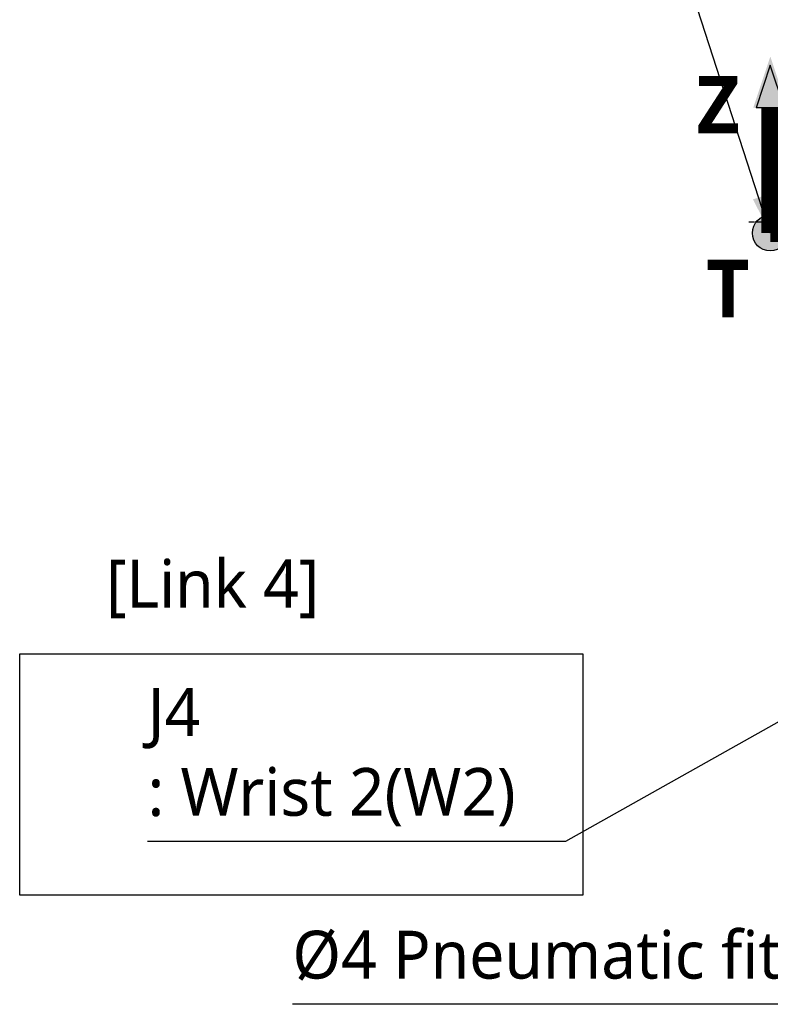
# Model space of a CAD drawing. Header units: millimetres. Extents: x 0 to 4378, y 0 to 2397.
# Tile 216 of 256: x 1154 to 1405, y 1608 to 1937. Entities that reach past the tile are written whole.
import ezdxf

# ---------------------------------------------------------------- set-up
doc = ezdxf.new("R2010")
doc.units = ezdxf.units.MM
doc.header["$LTSCALE"] = 0.2
doc.linetypes.add('CENTER2', pattern=[1.125, 0.75, -0.125, 0.125, -0.125])
for name, color, linetype in [('02_Center Line', 1, 'CENTER2'), ('05_Section Line', 3, 'Continuous'), ('07_Special Line2', 76, 'Continuous'), ('12_Before Rev.Num.', 5, 'Continuous')]:
    doc.layers.add(name, color=color, linetype=linetype)
doc.layers.add('14_Mark', color=7, linetype='Continuous', true_color=0xe03c31)
doc.styles.add('Rainbow-5.0 Style', font='malgunsl.ttf')
doc.dimstyles.new('Rainbow-5.0 Style', dxfattribs={"dimtxt": 4.5, "dimasz": 2.5, "dimexe": 1, "dimexo": 1, "dimgap": 1, "dimtad": 1, "dimdsep": 46, "dimtxsty": 'Rainbow-5.0 Style', "dimcen": 0, "dimclrd": 251, "dimclre": 251, "dimclrt": 7, "dimazin": 3, "dimtp": 0.1, "dimtm": 0.1, "dimtfac": 0.61, "dimtmove": 0, "dimatfit": 3, "dimfxl": 1, "dimlwd": -1, "dimlwe": -1, "dimarcsym": 1})

# ---------------------------------------------------------------- blocks, each defined once
blk = doc.blocks.new('A$Ce9bf501b')
at = {"layer": '02_Center Line', "ltscale": 11.288275}
blk.add_line((-214.54, 1369.2), (-44.64, 1369.2), dxfattribs=at)
blk = doc.blocks.new('A$C46360d6a')
at = {"layer": '07_Special Line2'}
blk.add_hatch(color=256, dxfattribs=at).paths.add_polyline_path([(49.16, 0), (34.9, 4.75), (34.9, -4.75)])
at = {"layer": '12_Before Rev.Num.'}
blk.add_hatch(color=256, dxfattribs=at).paths.add_polyline_path([(0, 49.16), (-4.75, 34.9), (4.75, 34.9)])
at = {"layer": '14_Mark'}
h = blk.add_hatch(color=256, dxfattribs=at)
h.dxf.hatch_style = 1
h.paths.add_polyline_path([(5, 0, 1), (-5, 0, 1)])
at = {"layer": '07_Special Line2'}
for p, q in [((34.9, -3.96), (34.9, 3.96)), ((46.78, 0), (34.9, 3.96)), ((34.9, -3.96), (46.78, 0))]:
    blk.add_line(p, q, dxfattribs=at)
at = {"layer": '07_Special Line2', "const_width": 5}
blk.add_lwpolyline([(34.9, 0), (0, 0)], dxfattribs=at)
at = {"layer": '12_Before Rev.Num.'}
for p, q in [((0, 46.78), (-3.96, 34.9)), ((3.96, 34.9), (0, 46.78)), ((3.96, 34.9), (-3.96, 34.9))]:
    blk.add_line(p, q, dxfattribs=at)
at = {"layer": '12_Before Rev.Num.', "const_width": 5}
blk.add_lwpolyline([(0, 34.9), (0, 0)], dxfattribs=at)
at = {"layer": '14_Mark'}
blk.add_circle((0, 0), 5, dxfattribs=at)
at = {"layer": '07_Special Line2', "insert": (34.53, -17.31), "char_height": 16, "attachment_point": 4, "style": 'Rainbow-5.0 Style'}
blk.add_mtext('{\\fMalgun Gothic Semilight|b1|i0|c129|p50;Y}', dxfattribs=at)
at = {"layer": '12_Before Rev.Num.', "insert": (-20.59, 35.73), "char_height": 16, "attachment_point": 4, "style": 'Rainbow-5.0 Style'}
blk.add_mtext('{\\fMalgun Gothic Semilight|b1|i0|c129|p50;Z}', dxfattribs=at)
at = {"layer": '14_Mark', "insert": (-17.84, -15.46), "char_height": 16, "attachment_point": 4, "style": 'Rainbow-5.0 Style'}
blk.add_mtext('{\\fMalgun Gothic Semilight|b1|i0|c129|p50;T}', dxfattribs=at)

msp = doc.modelspace()

# ---------------------------------------------------------------- linework, layer by layer
at = {"layer": '05_Section Line'}
msp.add_lwpolyline([(1153.821, 1724.768), (1342.083, 1724.768), (1342.083, 1644.173), (1153.821, 1644.173)], close=True, dxfattribs=at)

# ---------------------------------------------------------------- block references
at = {"xscale": 1.2, "yscale": 1.2, "zscale": 1.2}
msp.add_blockref('A$C46360d6a', (1404.744, 1865.415), dxfattribs=at)
msp.add_blockref('A$Ce9bf501b', (1612.144, 499.915))

# ---------------------------------------------------------------- texts
at = {"color": 7, "char_height": 16, "attachment_point": 7, "style": 'Rainbow-5.0 Style'}
for s, insert in [('[Link 4]', (1182.637, 1736.706)), ('J4\\P: Wrist 2(W2)', (1196.585, 1667.122)), ('%%C4 Pneumatic fittings x 4EA', (1244.99, 1610.874))]:
    msp.add_mtext(s, dxfattribs=dict(at, insert=insert))

# ---------------------------------------------------------------- leaders
at = {"annotation_type": 0, "has_hookline": 1, "hookline_direction": 1}
for points, override, text_width in [([(1404.744, 1865.415), (1365.822, 1985.496), (1353.322, 1985.496)], {"dimscale": 5, "dimgap": 1, "dimtad": 1}, 175.75), ([(1502.731, 1755.457), (1336.298, 1662.122), (1323.798, 1662.122)], {"dimscale": 5, "dimgap": 1, "dimtad": 1}, 122.213), ([(1605.417, 1680.41), (1527.743, 1607.674), (1517.743, 1607.674)], {"dimscale": 4, "dimgap": 0.8, "dimtad": 1}, 269.553)]:
    msp.add_leader(points, dimstyle='Rainbow-5.0 Style', override=override, dxfattribs=dict(at, text_width=text_width))

doc.saveas('drawing.dxf')
